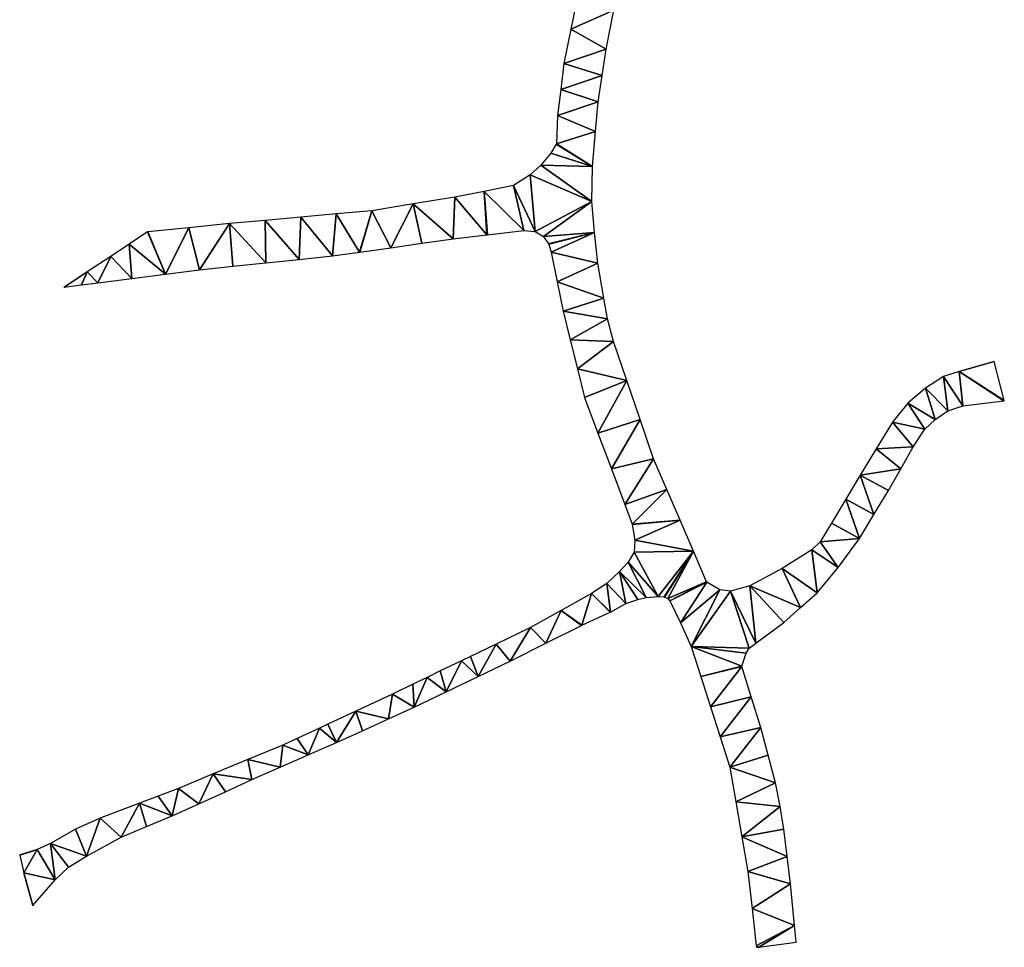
# Model space of a CAD drawing. Header units: inches. Extents: x 573063 to 573233, y 6670438 to 6670660.
# Tile 1 of 2: x 573111 to 573228, y 6670438 to 6670548. Entities that reach past the tile are written whole.
import ezdxf

# ---------------------------------------------------------------- set-up
doc = ezdxf.new("R2010")
doc.units = ezdxf.units.IN
doc.header["$MEASUREMENT"] = 0
doc.layers.add('Veg', color=10, linetype='Continuous')

msp = doc.modelspace()

# ---------------------------------------------------------------- linework, layer by layer
at = {"layer": 'Veg', "color": 7}
for points in [[(573176.26, 6670547.37, 217.048), (573181.345, 6670549.605, 216.905), (573177.09, 6670551.45, 216.895)], [(573176.26, 6670547.37, 217.048), (573180.42, 6670545, 216.98), (573181.345, 6670549.605, 216.905)], [(573175.43, 6670543.29, 217.2), (573180.42, 6670545, 216.98), (573176.26, 6670547.37, 217.048)], [(573175.43, 6670543.29, 217.2), (573179.96, 6670541.875, 217.09), (573180.42, 6670545, 216.98)], [(573175.045, 6670540.215, 217.305), (573179.96, 6670541.875, 217.09), (573175.43, 6670543.29, 217.2)], [(573175.045, 6670540.215, 217.305), (573179.5, 6670538.75, 217.2), (573179.96, 6670541.875, 217.09)], [(573174.66, 6670537.14, 217.41), (573179.5, 6670538.75, 217.2), (573175.045, 6670540.215, 217.305)], [(573174.66, 6670537.14, 217.41), (573179.15, 6670535.23, 217.36), (573179.5, 6670538.75, 217.2)], [(573174.531, 6670533.78, 217.5), (573179.15, 6670535.23, 217.36), (573174.66, 6670537.14, 217.41)], [(573174.531, 6670533.78, 217.5), (573178.8, 6670531.06, 217.54), (573179.15, 6670535.23, 217.36)], [(573173.89, 6670532.64, 217.45), (573178.8, 6670531.06, 217.54), (573174.52, 6670533.743, 217.5)], [(573174.52, 6670533.743, 217.5), (573178.8, 6670531.06, 217.54), (573174.531, 6670533.78, 217.5)], [(573172.7, 6670531.24, 217.36), (573178.8, 6670531.06, 217.54), (573173.89, 6670532.64, 217.45)], [(573171.4, 6670530.07, 217.47), (573178.73, 6670526.91, 217.73), (573172.7, 6670531.24, 217.36)], [(573178.73, 6670526.91, 217.73), (573178.8, 6670531.06, 217.54), (573172.7, 6670531.24, 217.36)], [(573169.46, 6670528.81, 217.58), (573172, 6670523.36, 218.06), (573171.4, 6670530.07, 217.47)], [(573172, 6670523.36, 218.06), (573178.73, 6670526.91, 217.73), (573171.4, 6670530.07, 217.47)], [(573165.965, 6670528.125, 217.5), (573170.68, 6670523.48, 217.97), (573169.46, 6670528.81, 217.58)], [(573170.68, 6670523.48, 217.97), (573172, 6670523.36, 218.06), (573169.46, 6670528.81, 217.58)], [(573157.555, 6670526.635, 217.12), (573162.27, 6670522.49, 217.17), (573162.47, 6670527.44, 217.42)], [(573162.27, 6670522.49, 217.17), (573166.3, 6670522.968, 217.55), (573162.47, 6670527.44, 217.42)], [(573162.47, 6670527.44, 217.42), (573166.3, 6670522.968, 217.55), (573165.965, 6670528.125, 217.5)], [(573166.34, 6670522.972, 217.55), (573170.68, 6670523.48, 217.97), (573165.965, 6670528.125, 217.5)], [(573166.3, 6670522.968, 217.55), (573166.34, 6670522.972, 217.55), (573165.965, 6670528.125, 217.5)], [(573152.64, 6670525.83, 216.82), (573154.897, 6670521.443, 216.75), (573157.555, 6670526.635, 217.12)], [(573154.897, 6670521.443, 216.75), (573158.583, 6670521.967, 216.96), (573157.555, 6670526.635, 217.12)], [(573158.583, 6670521.967, 216.96), (573162.27, 6670522.49, 217.17), (573157.555, 6670526.635, 217.12)], [(573172, 6670523.36, 218.06), (573172.99, 6670522.79, 218.1), (573178.73, 6670526.91, 217.73)], [(573172.99, 6670522.79, 218.1), (573179.03, 6670523.26, 217.95), (573178.73, 6670526.91, 217.73)], [(573139.988, 6670524.682, 215.56), (573144.027, 6670520.052, 215.988), (573144.205, 6670525.065, 215.98)], [(573144.027, 6670520.052, 215.988), (573147.97, 6670520.46, 216.36), (573144.205, 6670525.065, 215.98)], [(573144.205, 6670525.065, 215.98), (573147.97, 6670520.46, 216.36), (573148.423, 6670525.448, 216.4)], [(573147.97, 6670520.46, 216.36), (573151.19, 6670520.917, 216.54), (573148.423, 6670525.448, 216.4)], [(573148.423, 6670525.448, 216.4), (573151.19, 6670520.917, 216.54), (573152.64, 6670525.83, 216.82)], [(573151.19, 6670520.917, 216.54), (573151.23, 6670520.923, 216.54), (573152.64, 6670525.83, 216.82)], [(573151.23, 6670520.923, 216.54), (573154.897, 6670521.443, 216.75), (573152.64, 6670525.83, 216.82)], [(573126.09, 6670523.322, 214.3), (573128.18, 6670518.312, 214.518), (573130.92, 6670523.81, 214.72)], [(573128.18, 6670518.312, 214.518), (573132.2, 6670518.83, 214.87), (573130.92, 6670523.81, 214.72)], [(573130.92, 6670523.81, 214.72), (573132.2, 6670518.83, 214.87), (573135.77, 6670524.3, 215.14)], [(573132.2, 6670518.83, 214.87), (573136.142, 6670519.237, 215.242), (573135.77, 6670524.3, 215.14)], [(573135.77, 6670524.3, 215.14), (573140.085, 6670519.645, 215.615), (573139.988, 6670524.682, 215.56)], [(573136.142, 6670519.237, 215.242), (573140.085, 6670519.645, 215.615), (573135.77, 6670524.3, 215.14)], [(573140.085, 6670519.645, 215.615), (573144.027, 6670520.052, 215.988), (573139.988, 6670524.682, 215.56)], [(573123.87, 6670521.87, 214.115), (573128.18, 6670518.312, 214.518), (573126.053, 6670523.309, 214.3)], [(573126.053, 6670523.309, 214.3), (573128.18, 6670518.312, 214.518), (573126.09, 6670523.322, 214.3)], [(573172.99, 6670522.79, 218.1), (573173.599, 6670521.906, 218.13), (573179.03, 6670523.26, 217.95)], [(573173.599, 6670521.906, 218.13), (573173.616, 6670521.871, 218.13), (573179.03, 6670523.26, 217.95)], [(573173.616, 6670521.871, 218.13), (573173.91, 6670520.9, 218.13), (573179.03, 6670523.26, 217.95)], [(573173.91, 6670520.9, 218.13), (573179.46, 6670519.6, 218.01), (573179.03, 6670523.26, 217.95)], [(573121.67, 6670520.42, 213.93), (573124.16, 6670517.795, 214.165), (573123.87, 6670521.87, 214.115)], [(573124.16, 6670517.795, 214.165), (573128.18, 6670518.312, 214.518), (573123.87, 6670521.87, 214.115)], [(573118.895, 6670518.59, 213.695), (573120.14, 6670517.277, 213.812), (573121.67, 6670520.42, 213.93)], [(573120.14, 6670517.277, 213.812), (573124.16, 6670517.795, 214.165), (573121.67, 6670520.42, 213.93)], [(573174.62, 6670517.4, 218.28), (573179.46, 6670519.6, 218.01), (573173.91, 6670520.9, 218.13)], [(573174.62, 6670517.4, 218.28), (573180.16, 6670515.45, 218.18), (573179.46, 6670519.6, 218.01)], [(573116.137, 6670516.771, 213.46), (573116.14, 6670516.763, 213.46), (573118.895, 6670518.59, 213.695)], [(573116.14, 6670516.763, 213.46), (573118.197, 6670517.027, 213.641), (573118.895, 6670518.59, 213.695)], [(573118.197, 6670517.027, 213.641), (573120.14, 6670517.277, 213.812), (573118.895, 6670518.59, 213.695)], [(573116.133, 6670516.762, 213.461), (573116.133, 6670516.762, 213.461), (573116.099, 6670516.757, 213.464)], [(573116.112, 6670516.759, 213.462), (573116.14, 6670516.763, 213.46), (573116.137, 6670516.771, 213.46)], [(573116.133, 6670516.762, 213.461), (573116.133, 6670516.762, 213.461), (573116.137, 6670516.771, 213.46)], [(573175.33, 6670513.9, 218.43), (573180.16, 6670515.45, 218.18), (573174.62, 6670517.4, 218.28)], [(573175.33, 6670513.9, 218.43), (573180.6, 6670513, 218.23), (573180.16, 6670515.45, 218.18)], [(573176.18, 6670510.497, 218.59), (573180.6, 6670513, 218.23), (573175.33, 6670513.9, 218.43)], [(573176.18, 6670510.497, 218.59), (573181.32, 6670510.31, 218.27), (573180.6, 6670513, 218.23)], [(573177.03, 6670507.093, 218.75), (573181.32, 6670510.31, 218.27), (573176.18, 6670510.497, 218.59)], [(573177.03, 6670507.093, 218.75), (573182.9, 6670505.68, 218.487), (573181.32, 6670510.31, 218.27)], [(573222.3, 6670506.78, 226.03), (573226.455, 6670507.941, 226.26), (573226.431, 6670507.955, 226.26)], [(573222.3, 6670506.78, 226.03), (573227.625, 6670503.319, 225.87), (573226.455, 6670507.941, 226.26)], [(573226.431, 6670507.955, 226.26), (573226.455, 6670507.941, 226.26), (573226.469, 6670507.965, 226.26)], [(573177.88, 6670503.69, 218.91), (573182.9, 6670505.68, 218.487), (573177.03, 6670507.093, 218.75)], [(573218.32, 6670504.79, 225.47), (573220.94, 6670502.08, 225.46), (573220.42, 6670506.17, 225.79)], [(573220.42, 6670506.17, 225.79), (573222.73, 6670502.69, 225.71), (573222.3, 6670506.78, 226.03)], [(573220.94, 6670502.08, 225.46), (573222.73, 6670502.69, 225.71), (573220.42, 6670506.17, 225.79)], [(573227.61, 6670503.298, 225.87), (573227.625, 6670503.319, 225.87), (573222.3, 6670506.78, 226.03)], [(573222.73, 6670502.69, 225.71), (573227.61, 6670503.298, 225.87), (573222.3, 6670506.78, 226.03)], [(573177.88, 6670503.69, 218.91), (573179.463, 6670499.453, 219.003), (573182.9, 6670505.68, 218.487)], [(573179.463, 6670499.453, 219.003), (573184.48, 6670501.05, 218.703), (573182.9, 6670505.68, 218.487)], [(573216.22, 6670502.99, 224.99), (573219.47, 6670501.06, 225.34), (573218.32, 6670504.79, 225.47)], [(573219.47, 6670501.06, 225.34), (573220.94, 6670502.08, 225.46), (573218.32, 6670504.79, 225.47)], [(573214.39, 6670500.76, 224.54), (573218.22, 6670499.93, 225.23), (573216.22, 6670502.99, 224.99)], [(573218.22, 6670499.93, 225.23), (573219.47, 6670501.06, 225.34), (573216.22, 6670502.99, 224.99)], [(573227.61, 6670503.298, 225.87), (573227.65, 6670503.301, 225.87), (573227.625, 6670503.319, 225.87)], [(573179.463, 6670499.453, 219.003), (573181.047, 6670495.217, 219.097), (573184.48, 6670501.05, 218.703)], [(573181.047, 6670495.217, 219.097), (573186.06, 6670496.42, 218.92), (573184.48, 6670501.05, 218.703)], [(573212.47, 6670497.605, 223.95), (573216.84, 6670497.81, 224.69), (573214.39, 6670500.76, 224.54)], [(573216.84, 6670497.81, 224.69), (573218.22, 6670499.93, 225.23), (573214.39, 6670500.76, 224.54)], [(573210.55, 6670494.45, 223.36), (573215.37, 6670495.23, 224.135), (573212.47, 6670497.605, 223.95)], [(573212.47, 6670497.605, 223.95), (573215.37, 6670495.23, 224.135), (573216.84, 6670497.81, 224.69)], [(573181.047, 6670495.217, 219.097), (573182.63, 6670490.98, 219.19), (573186.06, 6670496.42, 218.92)], [(573182.63, 6670490.98, 219.19), (573187.633, 6670492.765, 219.132), (573186.06, 6670496.42, 218.92)], [(573208.845, 6670491.605, 222.775), (573212.195, 6670489.805, 223.02), (573210.55, 6670494.45, 223.36)], [(573210.55, 6670494.45, 223.36), (573213.9, 6670492.65, 223.58), (573215.37, 6670495.23, 224.135)], [(573212.195, 6670489.805, 223.02), (573213.9, 6670492.65, 223.58), (573210.55, 6670494.45, 223.36)], [(573182.63, 6670490.98, 219.19), (573183.503, 6670488.639, 219.28), (573187.633, 6670492.765, 219.132)], [(573183.503, 6670488.639, 219.28), (573189.205, 6670489.11, 219.345), (573187.633, 6670492.765, 219.132)], [(573207.14, 6670488.76, 222.19), (573210.49, 6670486.96, 222.46), (573208.845, 6670491.605, 222.775)], [(573210.49, 6670486.96, 222.46), (573212.195, 6670489.805, 223.02), (573208.845, 6670491.605, 222.775)], [(573183.503, 6670488.639, 219.28), (573183.513, 6670488.6, 219.28), (573189.205, 6670489.11, 219.345)], [(573183.513, 6670488.6, 219.28), (573183.84, 6670486.76, 219.33), (573189.205, 6670489.11, 219.345)], [(573183.84, 6670486.76, 219.33), (573190.778, 6670485.455, 219.557), (573189.205, 6670489.11, 219.345)], [(573205.83, 6670486.57, 221.86), (573210.49, 6670486.96, 222.46), (573207.14, 6670488.76, 222.19)], [(573183.76, 6670485.35, 219.41), (573190.778, 6670485.455, 219.557), (573183.84, 6670486.76, 219.33)], [(573204.84, 6670485.6, 221.47), (573207.95, 6670483.5, 221.87), (573205.83, 6670486.57, 221.86)], [(573205.83, 6670486.57, 221.86), (573207.95, 6670483.5, 221.87), (573210.49, 6670486.96, 222.46)], [(573183.05, 6670484.16, 219.37), (573186.6, 6670480.09, 219.39), (573183.76, 6670485.35, 219.41)], [(573183.76, 6670485.35, 219.41), (573186.6, 6670480.09, 219.39), (573190.778, 6670485.455, 219.557)], [(573186.6, 6670480.09, 219.39), (573187.31, 6670480.022, 219.39), (573190.778, 6670485.455, 219.557)], [(573187.31, 6670480.022, 219.39), (573187.348, 6670480.012, 219.39), (573190.778, 6670485.455, 219.557)], [(573187.348, 6670480.012, 219.39), (573187.75, 6670479.83, 219.41), (573190.778, 6670485.455, 219.557)], [(573187.75, 6670479.83, 219.41), (573192.342, 6670481.818, 219.77), (573190.778, 6670485.455, 219.557)], [(573201.32, 6670483.4, 220.89), (573205.45, 6670480.51, 221.43), (573204.84, 6670485.6, 221.47)], [(573205.45, 6670480.51, 221.43), (573207.95, 6670483.5, 221.87), (573204.84, 6670485.6, 221.47)], [(573182.02, 6670483.05, 219.42), (573185.18, 6670479.97, 219.39), (573183.05, 6670484.16, 219.37)], [(573185.18, 6670479.97, 219.39), (573186.6, 6670480.09, 219.39), (573183.05, 6670484.16, 219.37)], [(573180.52, 6670481.63, 219.46), (573182.75, 6670479.23, 219.39), (573182.02, 6670483.05, 219.42)], [(573184.17, 6670479.73, 219.39), (573185.18, 6670479.97, 219.39), (573182.02, 6670483.05, 219.42)], [(573182.75, 6670479.23, 219.39), (573184.17, 6670479.73, 219.39), (573182.02, 6670483.05, 219.42)], [(573197.46, 6670481.35, 220.28), (573203.485, 6670478.75, 221.025), (573201.32, 6670483.4, 220.89)], [(573203.485, 6670478.75, 221.025), (573205.45, 6670480.51, 221.43), (573201.32, 6670483.4, 220.89)], [(573178.69, 6670480.44, 219.32), (573180.957, 6670478.23, 219.36), (573180.52, 6670481.63, 219.46)], [(573180.957, 6670478.23, 219.36), (573182.75, 6670479.23, 219.39), (573180.52, 6670481.63, 219.46)], [(573187.75, 6670479.83, 219.41), (573187.98, 6670479.57, 219.38), (573192.342, 6670481.818, 219.77)], [(573187.98, 6670479.57, 219.38), (573192.367, 6670481.79, 219.77), (573192.342, 6670481.818, 219.77)], [(573187.98, 6670479.57, 219.38), (573189.25, 6670476.96, 219.36), (573192.367, 6670481.79, 219.77)], [(573189.25, 6670476.96, 219.36), (573193.9, 6670480.87, 220.02), (573192.367, 6670481.79, 219.77)], [(573175.08, 6670478.425, 219.34), (573177.538, 6670476.658, 219.36), (573178.69, 6670480.44, 219.32)], [(573177.538, 6670476.658, 219.36), (573180.922, 6670478.212, 219.36), (573178.69, 6670480.44, 219.32)], [(573180.922, 6670478.212, 219.36), (573180.957, 6670478.23, 219.36), (573178.69, 6670480.44, 219.32)], [(573189.25, 6670476.96, 219.36), (573190.51, 6670474.16, 219.41), (573193.9, 6670480.87, 220.02)], [(573190.51, 6670474.16, 219.41), (573195.19, 6670480.69, 220.12), (573193.9, 6670480.87, 220.02)], [(573190.51, 6670474.16, 219.41), (573197.38, 6670473.93, 220.24), (573195.19, 6670480.69, 220.12)], [(573195.19, 6670480.69, 220.12), (573198.2, 6670474.52, 220.27), (573197.46, 6670481.35, 220.28)], [(573197.38, 6670473.93, 220.24), (573198.2, 6670474.52, 220.27), (573195.19, 6670480.69, 220.12)], [(573201.52, 6670476.99, 220.62), (573203.485, 6670478.75, 221.025), (573197.46, 6670481.35, 220.28)], [(573198.2, 6670474.52, 220.27), (573201.52, 6670476.99, 220.62), (573197.46, 6670481.35, 220.28)], [(573171.47, 6670476.41, 219.36), (573173.285, 6670474.535, 219.36), (573175.08, 6670478.425, 219.34)], [(573173.285, 6670474.535, 219.36), (573177.502, 6670476.641, 219.36), (573175.08, 6670478.425, 219.34)], [(573177.502, 6670476.641, 219.36), (573177.538, 6670476.658, 219.36), (573175.08, 6670478.425, 219.34)], [(573167.38, 6670474.435, 219.46), (573169.05, 6670472.42, 219.36), (573171.47, 6670476.41, 219.36)], [(573169.05, 6670472.42, 219.36), (573173.285, 6670474.535, 219.36), (573171.47, 6670476.41, 219.36)], [(573164.357, 6670472.975, 219.534), (573165.26, 6670470.6, 219.433), (573167.38, 6670474.435, 219.46)], [(573165.26, 6670470.6, 219.433), (573169.05, 6670472.42, 219.36), (573167.38, 6670474.435, 219.46)], [(573191.66, 6670470.577, 219.428), (573196.526, 6670471.809, 219.76), (573190.51, 6670474.16, 219.41)], [(573197.03, 6670473.36, 220.15), (573197.38, 6670473.93, 220.24), (573190.51, 6670474.16, 219.41)], [(573196.526, 6670471.809, 219.76), (573197.03, 6670473.36, 220.15), (573190.51, 6670474.16, 219.41)], [(573161.47, 6670468.78, 219.507), (573163.29, 6670472.46, 219.56), (573160.763, 6670471.24, 219.622)], [(573161.47, 6670468.78, 219.507), (573165.26, 6670470.6, 219.433), (573163.29, 6670472.46, 219.56)], [(573163.29, 6670472.46, 219.56), (573165.26, 6670470.6, 219.433), (573164.357, 6670472.975, 219.534)], [(573159.2, 6670470.485, 219.66), (573161.47, 6670468.78, 219.507), (573160.763, 6670471.24, 219.622)], [(573191.66, 6670470.577, 219.428), (573196.526, 6670471.771, 219.76), (573196.526, 6670471.809, 219.76)], [(573191.66, 6670470.577, 219.428), (573192.81, 6670466.995, 219.445), (573196.526, 6670471.771, 219.76)], [(573192.81, 6670466.995, 219.445), (573197.645, 6670468.155, 219.72), (573196.526, 6670471.771, 219.76)], [(573157.68, 6670466.96, 219.58), (573159.2, 6670470.485, 219.66), (573157.499, 6670469.664, 219.702)], [(573157.68, 6670466.96, 219.58), (573161.47, 6670468.78, 219.507), (573159.2, 6670470.485, 219.66)], [(573155.11, 6670468.51, 219.76), (573157.68, 6670466.96, 219.58), (573157.499, 6670469.664, 219.702)], [(573150.763, 6670466.49, 219.797), (573154.6, 6670465.553, 219.727), (573155.11, 6670468.51, 219.76)], [(573154.6, 6670465.553, 219.727), (573157.68, 6670466.96, 219.58), (573155.11, 6670468.51, 219.76)], [(573192.81, 6670466.995, 219.445), (573193.96, 6670463.412, 219.462), (573197.645, 6670468.155, 219.72)], [(573193.96, 6670463.412, 219.462), (573198.77, 6670464.52, 219.68), (573197.645, 6670468.155, 219.72)], [(573147.415, 6670464.934, 219.825), (573148.44, 6670462.74, 220.02), (573150.763, 6670466.49, 219.797)], [(573148.44, 6670462.74, 220.02), (573151.52, 6670464.147, 219.873), (573150.763, 6670466.49, 219.797)], [(573151.52, 6670464.147, 219.873), (573154.6, 6670465.553, 219.727), (573150.763, 6670466.49, 219.797)], [(573145.103, 6670461.277, 220.017), (573146.417, 6670464.47, 219.833), (573143.787, 6670463.248, 219.856)], [(573145.103, 6670461.277, 220.017), (573148.44, 6670462.74, 220.02), (573146.417, 6670464.47, 219.833)], [(573146.417, 6670464.47, 219.833), (573148.44, 6670462.74, 220.02), (573147.415, 6670464.934, 219.825)], [(573193.96, 6670463.412, 219.462), (573195.11, 6670459.83, 219.48), (573198.77, 6670464.52, 219.68)], [(573195.11, 6670459.83, 219.48), (573199.645, 6670461.24, 219.695), (573198.77, 6670464.52, 219.68)], [(573142.07, 6670462.45, 219.87), (573145.103, 6670461.277, 220.017), (573143.787, 6670463.248, 219.856)], [(573137.953, 6670460.737, 219.89), (573141.767, 6670459.813, 220.013), (573142.07, 6670462.45, 219.87)], [(573141.767, 6670459.813, 220.013), (573145.103, 6670461.277, 220.017), (573142.07, 6670462.45, 219.87)], [(573133.837, 6670459.023, 219.91), (573138.43, 6670458.35, 220.01), (573137.953, 6670460.737, 219.89)], [(573138.43, 6670458.35, 220.01), (573141.767, 6670459.813, 220.013), (573137.953, 6670460.737, 219.89)], [(573195.11, 6670459.83, 219.48), (573200.52, 6670457.96, 219.71), (573199.645, 6670461.24, 219.695)], [(573195.82, 6670455.707, 219.667), (573200.52, 6670457.96, 219.71), (573195.11, 6670459.83, 219.48)], [(573129.72, 6670457.31, 219.93), (573132.11, 6670455.497, 219.937), (573133.837, 6670459.023, 219.91)], [(573132.11, 6670455.497, 219.937), (573135.27, 6670456.923, 219.973), (573133.837, 6670459.023, 219.91)], [(573135.27, 6670456.923, 219.973), (573138.43, 6670458.35, 220.01), (573133.837, 6670459.023, 219.91)], [(573128.95, 6670454.07, 219.9), (573129.72, 6670457.31, 219.93), (573127.317, 6670456.403, 219.878)], [(573128.95, 6670454.07, 219.9), (573132.11, 6670455.497, 219.937), (573129.72, 6670457.31, 219.93)], [(573195.82, 6670455.707, 219.667), (573201.05, 6670455.15, 219.74), (573200.52, 6670457.96, 219.71)], [(573125.07, 6670455.555, 219.83), (573128.95, 6670454.07, 219.9), (573127.317, 6670456.403, 219.878)], [(573120.42, 6670453.8, 219.73), (573122.91, 6670451.51, 219.83), (573125.07, 6670455.555, 219.83)], [(573122.91, 6670451.51, 219.83), (573125.93, 6670452.79, 219.865), (573125.07, 6670455.555, 219.83)], [(573125.93, 6670452.79, 219.865), (573128.95, 6670454.07, 219.9), (573125.07, 6670455.555, 219.83)], [(573196.53, 6670451.583, 219.853), (573201.05, 6670455.15, 219.74), (573195.82, 6670455.707, 219.667)], [(573196.53, 6670451.583, 219.853), (573201.52, 6670452.46, 219.86), (573201.05, 6670455.15, 219.74)], [(573117.5, 6670452.47, 219.65), (573118.79, 6670449.28, 219.65), (573120.42, 6670453.8, 219.73)], [(573118.79, 6670449.28, 219.65), (573122.91, 6670451.51, 219.83), (573120.42, 6670453.8, 219.73)], [(573114.53, 6670450.78, 219.48), (573118.79, 6670449.28, 219.65), (573117.5, 6670452.47, 219.65)], [(573196.53, 6670451.583, 219.853), (573201.9, 6670449.22, 220.015), (573201.52, 6670452.46, 219.86)], [(573197.24, 6670447.46, 220.04), (573201.9, 6670449.22, 220.015), (573196.53, 6670451.583, 219.853)], [(573110.919, 6670449.426, 219.39), (573110.904, 6670449.401, 219.39), (573112.94, 6670450.06, 219.48)], [(573110.904, 6670449.401, 219.39), (573111.39, 6670447.29, 219.42), (573112.94, 6670450.06, 219.48)], [(573111.39, 6670447.29, 219.42), (573115.09, 6670446.46, 219.5), (573112.94, 6670450.06, 219.48)], [(573112.94, 6670450.06, 219.48), (573115.09, 6670446.46, 219.5), (573114.53, 6670450.78, 219.48)], [(573116.67, 6670447.97, 219.65), (573118.79, 6670449.28, 219.65), (573114.53, 6670450.78, 219.48)], [(573115.09, 6670446.46, 219.5), (573116.67, 6670447.97, 219.65), (573114.53, 6670450.78, 219.48)], [(573110.88, 6670449.418, 219.39), (573110.904, 6670449.401, 219.39), (573110.919, 6670449.426, 219.39)], [(573197.24, 6670447.46, 220.04), (573202.28, 6670445.98, 220.17), (573201.9, 6670449.22, 220.015)], [(573112.425, 6670443.439, 219.53), (573112.443, 6670443.435, 219.53), (573111.39, 6670447.29, 219.42)], [(573112.443, 6670443.435, 219.53), (573115.09, 6670446.46, 219.5), (573111.39, 6670447.29, 219.42)], [(573197.74, 6670443.05, 220.2), (573202.28, 6670445.98, 220.17), (573197.24, 6670447.46, 220.04)], [(573197.74, 6670443.05, 220.2), (573202.78, 6670441.055, 220.415), (573202.28, 6670445.98, 220.17)], [(573112.421, 6670443.402, 219.53), (573112.443, 6670443.435, 219.53), (573112.425, 6670443.439, 219.53)], [(573198.24, 6670438.64, 220.36), (573202.78, 6670441.055, 220.415), (573197.74, 6670443.05, 220.2)], [(573198.24, 6670438.64, 220.36), (573198.521, 6670438.5, 220.377), (573202.78, 6670441.055, 220.415)], [(573198.521, 6670438.5, 220.377), (573202.983, 6670439.06, 220.514), (573202.78, 6670441.055, 220.415)], [(573198.248, 6670438.466, 220.368), (573198.521, 6670438.5, 220.377), (573198.24, 6670438.64, 220.36)]]:
    msp.add_3dface(points, dxfattribs=at)

doc.saveas('drawing.dxf')
